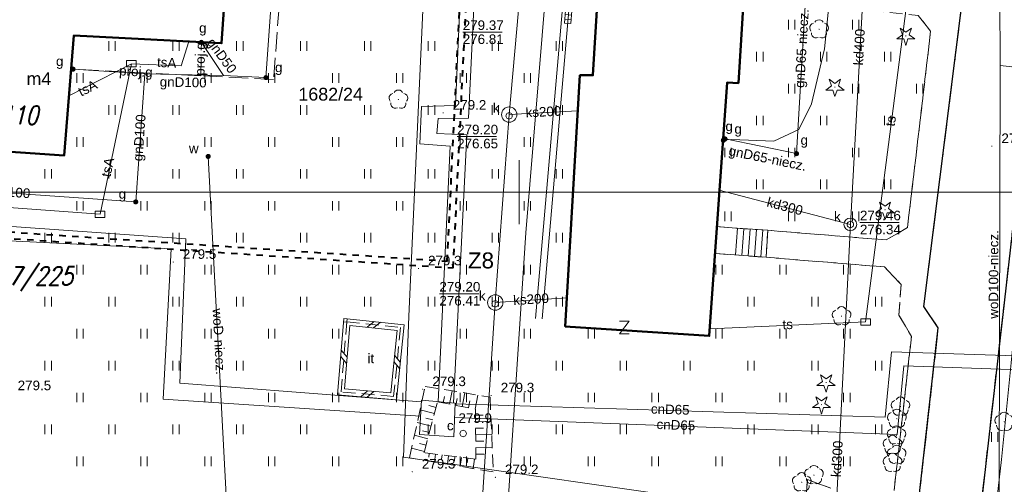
# Model space of a CAD drawing. Extents: x 0 to 6568752, y 0 to 5584302.
# Tile 33 of 74: x 6568411 to 6568488, y 5583977 to 5584013. Entities that reach past the tile are written whole.
import ezdxf
from ezdxf.enums import TextEntityAlignment as Align

# ---------------------------------------------------------------- set-up
doc = ezdxf.new("R2010")
doc.units = 0
doc.header["$PDSIZE"] = 0.75
for name, pattern in [('DUL', [1, 0.5, -0.5]), ('GAK', [3.5, 2, -0.7, 0.1, -0.7]), ('PRZER2-1', [1.5, 1, -0.5]), ('PRZER3-1', [2, 1.5, -0.5])]:
    doc.linetypes.add(name, pattern=pattern)
doc.layers.get('0').update_dxf_attribs({"linetype": 'CONTINUOUS'})
doc.layers.get('Defpoints').update_dxf_attribs({"linetype": 'CONTINUOUS'})
for name, color, linetype, lineweight in [('alarm', 51, 'CONTINUOUS', 50), ('EGBS', 7, 'CONTINUOUS', 18), ('EGBU', 7, 'CONTINUOUS', 50), ('EGBU_O', 7, 'CONTINUOUS', 50), ('EGDE_O', 7, 'CONTINUOUS', 18), ('GEPPHC', 7, 'CONTINUOUS', 18), ('GUPPRZ_O', 7, 'CONTINUOUS', 18), ('OTDN', 7, 'CONTINUOUS', 18), ('OTKC', 7, 'CONTINUOUS', 18), ('OTKJ', 7, 'CONTINUOUS', 18), ('OTKK', 7, 'CONTINUOUS', 25), ('OTRK', 7, 'CONTINUOUS', 18), ('OTRN', 7, 'CONTINUOUS', 13), ('OTRN_O', 7, 'CONTINUOUS', 13), ('OTWM', 7, 'CONTINUOUS', 18), ('OTZI', 7, 'CONTINUOUS', 18), ('OTZI_O', 7, 'CONTINUOUS', 18), ('OTZT', 7, 'CONTINUOUS', 18), ('ramka sekcji', 7, 'CONTINUOUS', 18), ('siec', 7, 'GAK', 70), ('SUPK', 7, 'CONTINUOUS', 18), ('SUPW', 7, 'CONTINUOUS', 18), ('SUPW_O', 7, 'CONTINUOUS', 18)]:
    doc.layers.add(name, color=color, linetype=linetype, lineweight=lineweight)
for name, color, linetype, lineweight, true_color in [('OTZG', 7, 'CONTINUOUS', 18, 0x008000), ('OTZL', 7, 'CONTINUOUS', 18, 0x008000), ('SUCP', 7, 'CONTINUOUS', 18, 0xd200d2), ('SUCP_O', 7, 'CONTINUOUS', 18, 0xd200d2), ('SUEP', 1, 'CONTINUOUS', 18, 0xff0000), ('SUGP', 7, 'CONTINUOUS', 18, 0xbfbf00), ('SUGP_O', 7, 'CONTINUOUS', 18, 0xbfbf00), ('SUGU', 7, 'CONTINUOUS', 18, 0xbfbf00), ('SUGU_O', 7, 'CONTINUOUS', 18, 0xbfbf00), ('SUGW', 7, 'CONTINUOUS', 18, 0xbfbf00), ('SUGW_O', 7, 'CONTINUOUS', 18, 0xbfbf00), ('SUKK', 7, 'CONTINUOUS', 18, 0x803300), ('SUKP', 7, 'CONTINUOUS', 18, 0x803300), ('SUKP_O', 7, 'CONTINUOUS', 18, 0x803300), ('SUTP', 7, 'CONTINUOUS', 18, 0xff9100), ('SUTP_O', 7, 'CONTINUOUS', 18, 0xff9100), ('SUWP', 5, 'CONTINUOUS', 18, 0x0000ff), ('SUWP_O', 5, 'CONTINUOUS', 18, 0x0000ff), ('SUWW', 5, 'CONTINUOUS', 18, 0x0000ff), ('SUWW_O', 5, 'CONTINUOUS', 18, 0x0000ff)]:
    doc.layers.add(name, color=color, linetype=linetype, lineweight=lineweight, true_color=true_color)
doc.styles.add('Arial', font='arial.ttf')
doc.styles.add('GEO-INFO', font='arial.ttf')
doc.styles.add('UZBROJENIE', font='SIMPLEX.shx', dxfattribs={"width": 0.8, "oblique": 15.00003, "height": 0.9})
doc.dimstyles.get("Standard").update_dxf_attribs({"dimtxt": 0.18, "dimasz": 0.18, "dimexe": 0.18, "dimexo": 0.0625, "dimgap": 0.09, "dimtad": 0, "dimtih": 1, "dimtoh": 1, "dimdec": 4, "dimzin": 0, "dimdsep": 46, "dimtxsty": 'Standard', "dimcen": 0.09, "dimadec": 0, "dimazin": 0, "dimtfac": 1, "dimtdec": 4, "dimtofl": 0, "dimtmove": 0, "dimatfit": 3, "dimfxl": 0, "dimtolj": 1, "dimtzin": 0, "dimarcsym": 0})

# ---------------------------------------------------------------- blocks, each defined once
blk = doc.blocks.new('D_GSPRDL1')
blk.add_hatch(color=0).paths.add_polyline_path([(0, -0.045), (0.013906, -0.042798), (0.02645, -0.036406), (0.036406, -0.02645), (0.042798, -0.013906), (0.045, 0), (0.042798, 0.013906), (0.036406, 0.02645), (0.02645, 0.036406), (0.013906, 0.042798), (0, 0.045), (-0.013906, 0.042798), (-0.02645, 0.036406), (-0.036406, 0.02645), (-0.042798, 0.013906), (-0.045, 0), (-0.042798, -0.013906), (-0.036406, -0.02645), (-0.02645, -0.036406), (-0.013906, -0.042798)])
at = {"color": 0}
for points in [[(-0.635969, -0.134326), (-0.70458, -0.024001), (-0.731429, 0.103115), (-0.713292, 0.231763), (-0.652348, 0.346501), (-0.55591, 0.433559), (-0.435555, 0.482485)], [(-0.324277, 0.563333), (-0.240553, 0.662679), (-0.127956, 0.727494), (0, 0.75), (0.127956, 0.727494), (0.240553, 0.662679), (0.324277, 0.563333)], [(0.435555, 0.482485), (0.55591, 0.433559), (0.652348, 0.346501), (0.713292, 0.231763), (0.731429, 0.103115), (0.70458, -0.024001), (0.635969, -0.134326)], [(-0.068773, -0.646351), (-0.194901, -0.677512), (-0.324092, -0.663766), (-0.440839, -0.606763), (-0.531129, -0.513345), (-0.584125, -0.394725), (-0.593465, -0.265141)], [(0.593465, -0.265141), (0.584125, -0.394725), (0.531129, -0.513345), (0.440839, -0.606763), (0.324092, -0.663766), (0.194901, -0.677512), (0.068773, -0.646351)]]:
    blk.add_lwpolyline(points, dxfattribs=at)
blk = doc.blocks.new('D_GSPRDI1')
blk.add_hatch(color=0).paths.add_polyline_path([(0, -0.045), (0.013906, -0.042798), (0.02645, -0.036406), (0.036406, -0.02645), (0.042798, -0.013906), (0.045, 0), (0.042798, 0.013906), (0.036406, 0.02645), (0.02645, 0.036406), (0.013906, 0.042798), (0, 0.045), (-0.013906, 0.042798), (-0.02645, 0.036406), (-0.036406, 0.02645), (-0.042798, 0.013906), (-0.045, 0), (-0.042798, -0.013906), (-0.036406, -0.02645), (-0.02645, -0.036406), (-0.013906, -0.042798)])
at = {"color": 0}
blk.add_lwpolyline([(0.272471, 0.088531), (0.713338, -0.231778), (0.168396, -0.231778), (0, -0.750048), (-0.168396, -0.231778), (-0.713338, -0.231778), (-0.272471, 0.088531), (-0.440867, 0.606801), (0, 0.286493), (0.440867, 0.606801)], close=True, dxfattribs=at)
blk = doc.blocks.new('D_GSPWPN1')
blk.add_hatch(color=0).paths.add_polyline_path([(-0.045, 0), (-0.043467, -0.011647), (-0.038971, -0.0225), (-0.03182, -0.03182), (-0.0225, -0.038971), (-0.011647, -0.043467), (0, -0.045), (0.011647, -0.043467), (0.0225, -0.038971), (0.03182, -0.03182), (0.038971, -0.0225), (0.043467, -0.011647), (0.045, 0), (0.043467, 0.011647), (0.038971, 0.0225), (0.03182, 0.03182), (0.0225, 0.038971), (0.011647, 0.043467), (0, 0.045), (-0.011647, 0.043467), (-0.0225, 0.038971), (-0.03182, 0.03182), (-0.038971, 0.0225), (-0.043467, 0.011647)])
blk = doc.blocks.new('D_GUPIKP1_3')
at = {"color": 0}
blk.add_lwpolyline([(0.375, -0.25), (-0.375, -0.25), (-0.375, 0.25), (0.375, 0.25)], close=True, dxfattribs=at)
blk = doc.blocks.new('D_GUPIWZ1_1')
at = {"color": 0}
blk.add_lwpolyline([(0, 0.25), (0.064705, 0.241481), (0.125, 0.216506), (0.176777, 0.176777), (0.216506, 0.125), (0.241481, 0.064705), (0.25, 0), (0.241481, -0.064705), (0.216506, -0.125), (0.176777, -0.176777), (0.125, -0.216506), (0.064705, -0.241481), (0, -0.25), (-0.064705, -0.241481), (-0.125, -0.216506), (-0.176777, -0.176777), (-0.216506, -0.125), (-0.241481, -0.064705), (-0.25, 0), (-0.241481, 0.064705), (-0.216506, 0.125), (-0.176777, 0.176777), (-0.125, 0.216506), (-0.064705, 0.241481)], close=True, dxfattribs=at)
blk = doc.blocks.new('D_GUPKKS1')
at = {"color": 0}
blk.add_lwpolyline([(0.5, -0.25), (-0.5, -0.25), (-0.5, 0.25), (0.5, 0.25)], close=True, dxfattribs=at)
for points in [[(-0.175, -0.25), (-0.175, 0.25)], [(0.175, -0.25), (0.175, 0.25)]]:
    blk.add_lwpolyline(points, dxfattribs=at)
blk = doc.blocks.new('D_GUPGZA1')
blk.add_hatch(color=0).paths.add_polyline_path([(-0.2, 0), (-0.193185, -0.051764), (-0.173205, -0.1), (-0.141421, -0.141421), (-0.1, -0.173205), (-0.051764, -0.193185), (0, -0.2), (0.051764, -0.193185), (0.1, -0.173205), (0.141421, -0.141421), (0.173205, -0.1), (0.193185, -0.051764), (0.2, 0), (0.193185, 0.051764), (0.173205, 0.1), (0.141421, 0.141421), (0.1, 0.173205), (0.051764, 0.193185), (0, 0.2), (-0.051764, 0.193185), (-0.1, 0.173205), (-0.141421, 0.141421), (-0.173205, 0.1), (-0.193185, 0.051764)])
blk = doc.blocks.new('D_GUPGUT1')
blk.add_hatch(color=0).paths.add_polyline_path([(-0.2, 0), (-0.193185, -0.051764), (-0.173205, -0.1), (-0.141421, -0.141421), (-0.1, -0.173205), (-0.051764, -0.193185), (0, -0.2), (0.051764, -0.193185), (0.1, -0.173205), (0.141421, -0.141421), (0.173205, -0.1), (0.193185, -0.051764), (0.2, 0), (0.193185, 0.051764), (0.173205, 0.1), (0.141421, 0.141421), (0.1, 0.173205), (0.051764, 0.193185), (0, 0.2), (-0.051764, 0.193185), (-0.1, 0.173205), (-0.141421, 0.141421), (-0.173205, 0.1), (-0.193185, 0.051764)])
blk = doc.blocks.new('D_GUPWZA1')
blk.add_hatch(color=0).paths.add_polyline_path([(-0.2, 0), (-0.193185, -0.051764), (-0.173205, -0.1), (-0.141421, -0.141421), (-0.1, -0.173205), (-0.051764, -0.193185), (0, -0.2), (0.051764, -0.193185), (0.1, -0.173205), (0.141421, -0.141421), (0.173205, -0.1), (0.193185, -0.051764), (0.2, 0), (0.193185, 0.051764), (0.173205, 0.1), (0.141421, 0.141421), (0.1, 0.173205), (0.051764, 0.193185), (0, 0.2), (-0.051764, 0.193185), (-0.1, 0.173205), (-0.141421, 0.141421), (-0.173205, 0.1), (-0.193185, 0.051764)])
blk = doc.blocks.new('D_GEPPHC1')
at = {"color": 0}
blk.add_lwpolyline([(-0.375, 0.5), (0.375, 0.5), (-0.375, -0.5), (0.375, -0.5)], dxfattribs=at)
blk = doc.blocks.new('D_ODTN_1')
at = {"color": 0}
for points in [[(-0.5, -0.25), (0, 0.25)], [(0, -0.25), (0.5, 0.25)]]:
    blk.add_lwpolyline(points, dxfattribs=at)
blk = doc.blocks.new('D_GSLDSO2')
at = {"color": 0}
blk.add_lwpolyline([(0, 0.25), (0, -0.25)], dxfattribs=at)
blk = doc.blocks.new('D_GSSUTR1')
at = {"color": 0}
for points in [[(-0.25666, 0.36165), (-0.25666, -0.38835)], [(0.24334, -0.38835), (0.24334, 0.36165)]]:
    blk.add_lwpolyline(points, dxfattribs=at)
blk = doc.blocks.new('*D45')
at = {"layer": 'Defpoints', "color": 0}
for p in [(6568647.5, 5584150), (6568650, 5584150), (0, 0)]:
    blk.add_point(p, dxfattribs=at)
at = {"layer": 'ramka sekcji', "color": 0, "lineweight": -2}
blk.add_line((6568649.938, 5584150), (6568647.5, 5584150), dxfattribs=at)
at = {"layer": 'ramka sekcji', "color": 0, "insert": (6568644.106, 5584150), "char_height": 0.75, "attachment_point": 5, "style": 'GEO-INFO'}
blk.add_mtext('\\A1;5584150.0000', dxfattribs=at)
blk = doc.blocks.new('*D46')
at = {"layer": 'Defpoints', "color": 0}
for p in [(6568650, 5584152.5), (6568650, 5584150), (0, 0)]:
    blk.add_point(p, dxfattribs=at)
at = {"layer": 'ramka sekcji', "color": 0, "lineweight": -2}
blk.add_line((6568650, 5584150.062), (6568650, 5584152.5), dxfattribs=at)
at = {"layer": 'ramka sekcji', "color": 0, "insert": (6568650, 5584155.896), "char_height": 0.75, "attachment_point": 5, "rotation": 90, "style": 'GEO-INFO'}
blk.add_mtext('\\A1;6568650.0000', dxfattribs=at)

msp = doc.modelspace()

# ---------------------------------------------------------------- linework, layer by layer
at = {"layer": 'EGBS', "linetype": 'Continuous', "lineweight": 18, "elevation": 10.18}
msp.add_lwpolyline([(6568469.47, 5583997.01), (6568469.33, 5583994.9), (6568466.53, 5583995.11), (6568465.3422, 5583995.19785), (6568465.48945, 5583997.2976), (6568466.69, 5583997.2)], close=True, dxfattribs=at)
for points in [[(6568466.9328, 5583995.07979), (6568467.08977, 5583997.17268)], [(6568467.4314, 5583995.04239), (6568467.58861, 5583997.13858)], [(6568467.93, 5583995.005), (6568468.08746, 5583997.10449)], [(6568468.4286, 5583994.96761), (6568468.58631, 5583997.0704)], [(6568468.9272, 5583994.93021), (6568469.08516, 5583997.0363)]]:
    msp.add_lwpolyline(points, dxfattribs=at)
at = {"layer": 'EGBU', "linetype": 'Continuous', "lineweight": 50, "elevation": 10.18}
for points in [[(6568457.96, 5584044.72), (6568458.31, 5584050.79), (6568469.73, 5584050.1), (6568467.17, 5584008.53), (6568466.28, 5584008.57), (6568464.89, 5583988.75), (6568453.62, 5583989.49), (6568454.76, 5584009.14), (6568455.78, 5584009.15)], [(6568396.53, 5584004.09), (6568397.48, 5584015.51), (6568415.39, 5584014.35), (6568416.69, 5584035.57), (6568428.33, 5584034.73), (6568426.72, 5584011.65), (6568415.15381, 5584012.25266), (6568414.4, 5584002.86)]]:
    msp.add_lwpolyline(points, close=True, dxfattribs=at)
at = {"layer": 'GUPPRZ_O', "linetype": 'Continuous', "lineweight": 13, "elevation": 10.8, "flags": 128}
for points in [[(6568445.59833, 5584012.51363), (6568448.67833, 5584012.51363)], [(6568445.15897, 5584004.34863), (6568448.23897, 5584004.34863)], [(6568476.67724, 5583997.62641), (6568479.75724, 5583997.62641)], [(6568443.76929, 5583992.04855), (6568446.84929, 5583992.04855)]]:
    msp.add_lwpolyline(points, dxfattribs=at)
at = {"layer": 'OTDN', "linetype": 'Continuous', "lineweight": 18, "elevation": 10.18}
for points in [[(6568436.30226, 5583990.11523), (6568441.00361, 5583989.6227), (6568440.41416, 5583983.75006), (6568435.79995, 5583984.14204)], [(6568436.75774, 5583989.56477), (6568440.45639, 5583989.1773), (6568439.96584, 5583984.28994), (6568436.34005, 5583984.59796)]]:
    msp.add_lwpolyline(points, close=True, dxfattribs=at)
at = {"layer": 'OTKC', "linetype": 'PRZER2-1', "lineweight": 18, "elevation": 10.18}
for points in [[(6568485.91, 5584024.62), (6568481.67, 5583991.05), (6568482.81, 5583989.38), (6568479.43, 5583959.52)], [(6568479.35, 5583976.64), (6568480.71, 5583988.7), (6568479.73, 5583990.38), (6568479.9, 5583992.78), (6568478.6, 5583994.15), (6568469.33, 5583994.9), (6568469.47, 5583997.01), (6568478.74, 5583996.26), (6568480.4, 5583997.22), (6568482.21, 5584012.59), (6568481.23, 5584013.83)], [(6568472.42, 5583975.54), (6568472.57, 5583977.51), (6568474.39, 5583976.83)]]:
    msp.add_lwpolyline(points, dxfattribs=at)
at = {"layer": 'OTKJ', "linetype": 'PRZER3-1', "lineweight": 18, "elevation": 10.18}
msp.add_lwpolyline([(6568479.43, 5583959.52), (6568482.81, 5583989.38), (6568481.67, 5583991.05), (6568485.91, 5584024.62, 0.1555909), (6568484.5, 5584029.71, -0.10088804), (6568483.12, 5584034.18), (6568483.49, 5584047.4, 0.16990276), (6568482.77, 5584049.61, 0.21782823), (6568480.18, 5584050.99), (6568467.69, 5584052.24), (6568467.61, 5584051.68), (6568458.05, 5584052.25), (6568458.24, 5584055.28), (6568458.36, 5584057.68), (6568460.81, 5584057.54), (6568461.25, 5584063.04), (6568468.42, 5584062.61), (6568469.54, 5584062.52), (6568484.6, 5584061.58), (6568484.2, 5584055.99), (6568486.02, 5584055.87), (6568488.46, 5584052.49)], format="xyb", dxfattribs=at)
msp.add_lwpolyline([(6568491.46, 5584022.01), (6568484.15, 5583957.94)], dxfattribs=at)
at = {"layer": 'OTKK', "linetype": 'Continuous', "lineweight": 25, "elevation": 10.18}
msp.add_lwpolyline([(6568479.43, 5583959.52), (6568482.81, 5583989.38), (6568481.67, 5583991.05), (6568485.91, 5584024.62, 0.1555909), (6568484.5, 5584029.71, -0.10088804), (6568483.12, 5584034.18), (6568483.49, 5584047.4, 0.16990276), (6568482.77, 5584049.61, 0.21782823), (6568480.18, 5584050.99), (6568467.69, 5584052.24), (6568467.61, 5584051.68), (6568458.05, 5584052.25), (6568458.24, 5584055.28), (6568458.36, 5584057.68), (6568460.81, 5584057.54), (6568461.25, 5584063.04), (6568468.42, 5584062.61), (6568469.54, 5584062.52), (6568484.6, 5584061.58), (6568484.2, 5584055.99), (6568486.02, 5584055.87), (6568488.77, 5584055.87)], format="xyb", dxfattribs=at)
msp.add_lwpolyline([(6568491.46, 5584022.01), (6568484.15, 5583957.94), (6568483.98, 5583956.41), (6568482.65, 5583944.47, 0.30093923), (6568486.4, 5583941.41), (6568490.8, 5583941.07), (6568504.52, 5583940.09), (6568516.6, 5583939.33), (6568518.1, 5583939.57), (6568519.45, 5583940.18), (6568520.51, 5583941.04), (6568521.12, 5583942.1), (6568521.54, 5583943.5), (6568521.72, 5583944.8), (6568522.35, 5583954.37), (6568522.99, 5583964.31), (6568524.46, 5583985.77), (6568525.11, 5583995.29), (6568526.69, 5584018.78, 0.3744978), (6568522.95, 5584024.16), (6568495.52, 5584025.94), (6568492.35, 5584024.29)], format="xyb", close=True, dxfattribs=at)
at = {"layer": 'OTRK', "linetype": 'PRZER2-1', "lineweight": 18, "elevation": 10.06}
for points in [[(6568442.66, 5583984.8), (6568447.74, 5583983.96), (6568447.98, 5583978.11), (6568441.43, 5583979.21), (6568442.65785, 5583984.79023)], [(6568443.62, 5583983.59), (6568446.59, 5583983.01), (6568446.63, 5583979.1), (6568442.57, 5583979.61), (6568443.61745, 5583983.58033)]]:
    msp.add_lwpolyline(points, dxfattribs=at)
for points in [[(6568442.66, 5583984.8), (6568447.74, 5583983.96), (6568447.98, 5583978.11), (6568441.43, 5583979.21)], [(6568443.62, 5583983.59), (6568446.59, 5583983.01), (6568446.63, 5583979.1), (6568442.57, 5583979.61)]]:
    msp.add_lwpolyline(points, close=True, dxfattribs=at)
at = {"layer": 'OTRK', "linetype": 'Continuous', "lineweight": 18, "elevation": 10.06}
for points in [[(6568444.55863, 5583983.4067), (6568444.76282, 5583984.45229)], [(6568444.05915, 5583983.50424), (6568444.15983, 5583984.01979)], [(6568445.0581, 5583983.30916), (6568445.16161, 5583983.8392)], [(6568445.55758, 5583983.21162), (6568445.76742, 5583984.28617)], [(6568446.05705, 5583983.11408), (6568446.16339, 5583983.6586)], [(6568446.55653, 5583983.01654), (6568446.77203, 5583984.12006)], [(6568443.37604, 5583982.66528), (6568442.25534, 5583982.96094)], [(6568443.50586, 5583983.15736), (6568442.93533, 5583983.30787)], [(6568443.24622, 5583982.17321), (6568442.69605, 5583982.31835)], [(6568446.59486, 5583982.53522), (6568447.1964, 5583982.54137)], [(6568443.1164, 5583981.68113), (6568442.03643, 5583981.96605)], [(6568442.98659, 5583981.18906), (6568442.45678, 5583981.32883)], [(6568446.60006, 5583982.02633), (6568447.81882, 5583982.0388)], [(6568446.60527, 5583981.51745), (6568447.22248, 5583981.52376)], [(6568442.85677, 5583980.69698), (6568441.81752, 5583980.97116)], [(6568446.61048, 5583981.00857), (6568447.86056, 5583981.02135)], [(6568442.59713, 5583979.71284), (6568441.59861, 5583979.97627)], [(6568442.72695, 5583980.20491), (6568442.21751, 5583980.33931)], [(6568446.61568, 5583980.49968), (6568447.24856, 5583980.50616)], [(6568446.62089, 5583979.9908), (6568447.9023, 5583980.00391)], [(6568442.96942, 5583979.55983), (6568442.932, 5583979.26193)], [(6568443.39689, 5583978.87968), (6568443.47436, 5583979.4964)], [(6568443.9793, 5583979.43297), (6568443.93925, 5583979.11415)], [(6568444.40152, 5583978.71097), (6568444.48424, 5583979.36954)], [(6568444.98919, 5583979.30611), (6568444.94651, 5583978.96636)], [(6568445.40614, 5583978.54225), (6568445.49413, 5583979.24268)], [(6568445.99907, 5583979.17925), (6568445.95376, 5583978.81857)], [(6568446.41077, 5583978.37353), (6568446.50401, 5583979.11583)], [(6568446.62609, 5583979.48191), (6568447.27463, 5583979.48855)]]:
    msp.add_lwpolyline(points, dxfattribs=at)
at = {"layer": 'OTWM', "linetype": 'Continuous', "lineweight": 18, "elevation": 10.06}
for points in [[(6568451.30093, 5583990.12154), (6568455.92093, 5584043.54154)], [(6568451.79907, 5583990.07846), (6568456.41907, 5584043.49846)]]:
    msp.add_lwpolyline(points, dxfattribs=at)
at = {"layer": 'OTZI', "linetype": 'PRZER2-1', "lineweight": 18, "elevation": 10.1}
msp.add_lwpolyline([(6568436.53, 5583989.84), (6568440.73, 5583989.4), (6568440.19, 5583984.02), (6568436.07, 5583984.37)], close=True, dxfattribs=at)
at = {"layer": 'OTZT', "color": 7, "linetype": 'PRZER2-1', "lineweight": 18, "elevation": 10.1}
for points in [[(6568457.96, 5584044.72), (6568455.78, 5584009.15), (6568454.76, 5584009.14), (6568453.62, 5583989.49), (6568464.89, 5583988.75), (6568465.3422, 5583995.19785), (6568466.53, 5583995.11), (6568469.33, 5583994.9), (6568478.6, 5583994.15), (6568479.9, 5583992.78), (6568479.73, 5583990.38), (6568480.71, 5583988.7), (6568479.35, 5583976.64)], [(6568396.53, 5584004.09), (6568414.4, 5584002.86), (6568415.15381, 5584012.25266), (6568426.72, 5584011.65), (6568428.33, 5584034.73)], [(6568474.39, 5583976.83), (6568472.57, 5583977.51), (6568472.42, 5583975.54)]]:
    msp.add_lwpolyline(points, dxfattribs=at)
for points in [[(6568492.35, 5584024.29), (6568503.85, 5584023.57), (6568504.39, 5584021.06), (6568506.51, 5584020.9), (6568504.04, 5583981.61), (6568503.05, 5583981.54), (6568501.71, 5583959.62), (6568513.06, 5583958.91), (6568513.47715, 5583965.46012), (6568514.66, 5583965.47), (6568517.68, 5583965.27), (6568519.68, 5583965.14), (6568520.3, 5583964.56), (6568519.81, 5583957.01), (6568519.05, 5583956.54), (6568484.15, 5583957.94), (6568491.46, 5584022.01)], [(6568467.57336, 5584015.07979), (6568468.71, 5584015.01), (6568471.56, 5584014.81), (6568481.23, 5584013.83), (6568482.21, 5584012.59), (6568480.4, 5583997.22), (6568478.74, 5583996.26), (6568469.47, 5583997.01), (6568466.69, 5583997.2), (6568465.48945, 5583997.2976), (6568466.28, 5584008.57), (6568467.17, 5584008.53)], [(6568436.53, 5583989.84), (6568440.73, 5583989.4), (6568440.19, 5583984.02), (6568436.07, 5583984.37)]]:
    msp.add_lwpolyline(points, close=True, dxfattribs=at)
at = {"layer": 'ramka sekcji'}
for p, q in [((6568450, 5584000), (6568450, 5584002.5)), ((6568676.7409, 5584000), (6568400, 5584000)), ((6568450, 5584000), (6568447.5, 5584000)), ((6568450, 5584000), (6568450, 5583997.5)), ((6568450, 5584000), (6568452.5, 5584000))]:
    msp.add_line(p, q, dxfattribs=at)
at = {"layer": 'siec', "linetype": 'DUL', "lineweight": 40}
for p, q in [((6568444.3839, 5583994.60146), (6568447.87069, 5584065.59534)), ((6568444.8496, 5583994.06937), (6568448.36038, 5584065.55169)), ((6568362.1417, 5584000.07329), (6568444.3839, 5583994.60146)), ((6568362.6074, 5583999.5412), (6568444.8496, 5583994.06937))]:
    msp.add_line(p, q, dxfattribs=at)
at = {"layer": 'SUCP', "linetype": 'Continuous', "lineweight": 18, "elevation": 10.14}
for points in [[(6568443.67759, 5583983.5973), (6568444.60792, 5584003.60668), (6568442.23031, 5584003.78912), (6568442.37542, 5584006.71277), (6568445.02385, 5584006.77743), (6568447.76431, 5584069.6426), (6568445.65005, 5584069.72503), (6568445.82244, 5584073.37558), (6568448.23829, 5584073.32442), (6568448.83942, 5584089.2927)], [(6568444.86243, 5583983.49634), (6568445.90621, 5584004.4756), (6568443.55985, 5584004.59751), (6568443.66659, 5584005.75548), (6568446.04145, 5584005.78609), (6568449.17754, 5584070.73059), (6568447.00832, 5584070.81245), (6568447.07333, 5584072.15733), (6568449.07717, 5584072.12825), (6568449.94877, 5584089.2063)], [(6568394.82918, 5583998.40425), (6568423.93706, 5583996.3475), (6568423.44804, 5583985.04039), (6568442.35353, 5583983.57885)], [(6568394.81398, 5583996.94923), (6568422.79053, 5583995.56819), (6568422.16309, 5583983.80732), (6568442.28778, 5583982.47832)], [(6568445.00521, 5583983.43518), (6568478.65877, 5583982.40019), (6568479.14137, 5583987.49111), (6568504.35917, 5583986.68694)], [(6568444.95886, 5583982.36863), (6568479.58999, 5583981.04306), (6568480.10032, 5583986.40728), (6568504.28975, 5583985.58281)]]:
    msp.add_lwpolyline(points, dxfattribs=at)
at = {"layer": 'SUEP', "linetype": 'Continuous', "lineweight": 18, "elevation": 10.14}
for points in [[(6568461.96392, 5584050.56923), (6568462.1777, 5584051.59338), (6568455.34395, 5584051.84535), (6568453.40597, 5584031.5088), (6568450.53309, 5583996.80907), (6568448.53546, 5583966.36094), (6568408.78897, 5583972.06926), (6568392.59187, 5583974.08072), (6568365.19254, 5583976.97792)], [(6568444.01192, 5584047.82702), (6568441.38542, 5583990.29269), (6568440.95352, 5583979.26726), (6568466.45054, 5583975.60951), (6568466.39316, 5583974.00964), (6568466.2272, 5583973.46246), (6568467.21386, 5583948.20619), (6568536.11292, 5583940.91441), (6568541.52968, 5583940.57618), (6568547.44455, 5583941.31845), (6568547.39903, 5583950.90062), (6568548.75489, 5583954.02615)], [(6568489.97288, 5583999.37746), (6568489.36683, 5583995.26633), (6568488.5079, 5583986.64558), (6568487.7444, 5583979.07715), (6568485.36304, 5583958.22483), (6568484.202, 5583952.45002), (6568483.87665, 5583948.2583), (6568490.93668, 5583947.54838), (6568500.89697, 5583947.02164), (6568501.6896, 5583945.31919)]]:
    msp.add_lwpolyline(points, dxfattribs=at)
at = {"layer": 'SUGP', "linetype": 'PRZER3-1', "lineweight": 18, "elevation": 10.14}
for points in [[(6568443.88641, 5584066.51975), (6568443.72414, 5584062.22925), (6568443.21709, 5584048.83953), (6568433.04301, 5584038.55306), (6568432.86106, 5584036.14952), (6568431.82595, 5584022.47563), (6568430.79083, 5584008.80175), (6568425.09346, 5584009.09886)], [(6568425.09346, 5584009.09886), (6568425.14757, 5584011.73193)], [(6568425.09346, 5584009.09886), (6568414.94353, 5584009.63256)]]:
    msp.add_lwpolyline(points, dxfattribs=at)
at = {"layer": 'SUGP', "linetype": 'Continuous', "lineweight": 18, "elevation": 10.14}
for points in [[(6568443.09135, 5584062.13219), (6568442.91103, 5584049.74296), (6568432.31396, 5584038.82759), (6568430.19977, 5584008.96016), (6568426.86624, 5584009.13821), (6568420.71721, 5584009.26097), (6568420.00537, 5583999.23606), (6568399.8317, 5584000.64916), (6568398.79, 5584000.83), (6568378.45287, 5584002.14573), (6568369.70734, 5584002.75806), (6568368.25098, 5584002.86003), (6568324.94601, 5584006.99931), (6568325.04379, 5584016.05039)], [(6568474.37, 5584021.35), (6568474.6, 5584018.22), (6568473.9, 5584011.2), (6568472.89, 5584006.92), (6568471.9, 5584004.91), (6568469.93, 5584003.98), (6568466.62, 5584004.13), (6568466.27, 5584004.09)], [(6568472.69103, 5584019.47132), (6568471.71245, 5584003.01175), (6568466.12, 5584004.16)], [(6568426.86624, 5584009.13821), (6568425.14688, 5584011.71853)], [(6568420.71721, 5584009.26097), (6568415.1, 5584009.62)], [(6568466.27, 5584004.09), (6568465.99, 5584004.06)]]:
    msp.add_lwpolyline(points, dxfattribs=at)
at = {"layer": 'SUKP', "linetype": 'Continuous', "lineweight": 18, "elevation": 10.14}
for points in [[(6568475.92724, 5583997.47087), (6568477.46079, 5584025.21789), (6568478.122, 5584037.99462), (6568478.85475, 5584047.16751), (6568493.64703, 5584044.91271), (6568504.50909, 5584043.26259), (6568515.26399, 5584041.39106), (6568526.1644, 5584039.77518), (6568539.29717, 5584037.40052), (6568557.51513, 5584034.18498)], [(6568452.3056, 5584042.0096), (6568450.97527, 5584028.98349), (6568449.9658, 5584014.23627), (6568449.23205, 5584006.06716), (6568448.14265, 5583991.36195), (6568445.77966, 5583955.21846)], [(6568454.59825, 5584006.35195), (6568449.23205, 5584006.06716)], [(6568465.65216, 5584000.16574), (6568475.92724, 5583997.47087)], [(6568473.35371, 5583941.09358), (6568474.01551, 5583959.02734), (6568475.92724, 5583997.47087)], [(6568453.74971, 5583991.72584), (6568448.14265, 5583991.36195)]]:
    msp.add_lwpolyline(points, dxfattribs=at)
at = {"layer": 'SUPK', "linetype": 'Continuous', "lineweight": 18, "elevation": 10.14}
for points in [[(6568449.23205, 5584005.46716, -1), (6568449.23205, 5584006.66716, -1)], [(6568475.92724, 5583996.97087, -1), (6568475.92724, 5583997.97087, -1)], [(6568448.14265, 5583990.76195, -1), (6568448.14265, 5583991.96195, -1)]]:
    msp.add_lwpolyline(points, format="xyb", close=True, dxfattribs=at)
msp.add_lwpolyline([(6568445.00733, 5583983.48399), (6568442.36134, 5583983.70946), (6568442.20115, 5583981.02847), (6568444.89286, 5583980.85007)], close=True, dxfattribs=at)
at = {"layer": 'SUTP', "linetype": 'Continuous', "lineweight": 18, "elevation": 10.14}
for points in [[(6568481.1932, 5584021.25504), (6568477.12486, 5583989.84116)], [(6568419.67, 5584010.05), (6568423.56245, 5584009.89258), (6568424.17023, 5584011.78286)], [(6568375.40989, 5584000.51141), (6568394.02807, 5583999.98126), (6568417.21182, 5583998.26984), (6568419.67, 5584010.05)], [(6568414.77564, 5584007.54057), (6568419.67, 5584010.05)], [(6568464.92848, 5583989.29874), (6568477.12486, 5583989.84116)]]:
    msp.add_lwpolyline(points, dxfattribs=at)
at = {"layer": 'SUWP', "linetype": 'Continuous', "lineweight": 18, "elevation": 10.14}
for points in [[(6568487.62073, 5584015.3682), (6568487.65573, 5584009.91256), (6568487.52, 5583955.8), (6568487.45, 5583955.37), (6568487.48, 5583955.32)], [(6568487.65573, 5584009.91256), (6568505.69146, 5584007.87963)], [(6568425.67848, 5584002.79645), (6568427.21846, 5583973.81621), (6568414.65681, 5583974.54188)]]:
    msp.add_lwpolyline(points, dxfattribs=at)

# ---------------------------------------------------------------- block references
at = {"layer": 'GEPPHC', "linetype": 'Continuous', "lineweight": 18}
msp.add_blockref('D_GEPPHC1', (6568458.24772, 5583989.40023, 10.24), dxfattribs=at)
at = {"layer": 'OTDN', "linetype": 'Continuous', "lineweight": 18}
for name, p, rotation in [('D_GSLDSO2', (6568436.53, 5583989.84, 10.18), 85.19301809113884), ('D_GSLDSO2', (6568436.53, 5583989.84, 10.18), 354.0194004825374), ('D_ODTN_1', (6568438.63, 5583989.62, 10.18), 354.0194004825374), ('D_ODTN_1', (6568438.63, 5583989.62, 10.18), 354.0194004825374), ('D_ODTN_1', (6568436.3, 5583987.105, 10.18), 85.19301809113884), ('D_ODTN_1', (6568436.3, 5583987.105, 10.18), 85.19301809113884), ('D_ODTN_1', (6568440.46, 5583986.71, 10.18), 264.268318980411), ('D_ODTN_1', (6568440.46, 5583986.71, 10.18), 264.268318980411), ('D_ODTN_1', (6568438.13, 5583984.195, 10.18), 175.1442984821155), ('D_ODTN_1', (6568438.13, 5583984.195, 10.18), 175.1442984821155)]:
    msp.add_blockref(name, p, dxfattribs=dict(at, rotation=rotation))
at = {"layer": 'OTRN', "linetype": 'Continuous', "lineweight": 13}
for p in [(6568444.07, 5584006.2, 10.08), (6568487, 5584003.59, 10.08), (6568422.94, 5583994.53, 10.08), (6568442.13, 5583994.02, 10.08), (6568442.47, 5583984.57, 10.08), (6568447.82, 5583984.08, 10.08), (6568444.51, 5583981.69, 10.08), (6568441.65, 5583978.12, 10.08), (6568448.15, 5583977.68, 10.08)]:
    msp.add_blockref('D_GSPWPN1', p, dxfattribs=at)
at = {"layer": 'OTZG', "linetype": 'Continuous', "lineweight": 18}
for p in [(6568480.27, 5584012.22, 10.12), (6568474.72, 5584008.22, 10.12), (6568478.64, 5583998.62, 10.12), (6568474.03, 5583985.1, 10.12), (6568473.67, 5583983.37, 10.12)]:
    msp.add_blockref('D_GSPRDI1', p, dxfattribs=at)
at = {"layer": 'OTZL', "linetype": 'Continuous', "lineweight": 18}
for p in [(6568473.48, 5584012.74, 10.12), (6568440.56, 5584007.24, 10.12), (6568475.24, 5583990.29, 10.12), (6568479.85, 5583983.22, 10.12), (6568479.57, 5583982.27, 10.12), (6568487.97, 5583982.03, 10.12), (6568479.54, 5583980.97, 10.12), (6568479.23, 5583980.22, 10.12), (6568479.55, 5583979.45, 10.12), (6568479.23, 5583978.82, 10.12), (6568473.08, 5583977.86, 10.12), (6568472.12, 5583977.3, 10.12)]:
    msp.add_blockref('D_GSPRDL1', p, dxfattribs=at)
at = {"layer": 'OTZT', "color": 7, "linetype": 'Continuous', "lineweight": 18}
for p in [(6568471.34973, 5584013.1168, 10.1), (6568476.34973, 5584013.1168, 10.1), (6568418.16, 5584011.44306, 10.1), (6568423.16, 5584011.44306, 10.1), (6568428.16, 5584011.44306, 10.1), (6568433.16, 5584011.44306, 10.1), (6568438.16, 5584011.44306, 10.1), (6568443.16, 5584011.44306, 10.1), (6568448.16, 5584011.44306, 10.1), (6568453.16, 5584011.44306, 10.1), (6568468.84973, 5584010.6168, 10.1), (6568473.84973, 5584010.6168, 10.1), (6568478.84973, 5584010.6168, 10.1), (6568415.66, 5584008.94306, 10.1), (6568420.66, 5584008.94306, 10.1), (6568425.66, 5584008.94306, 10.1), (6568430.66, 5584008.94306, 10.1), (6568435.66, 5584008.94306, 10.1), (6568440.66, 5584008.94306, 10.1), (6568445.66, 5584008.94306, 10.1), (6568450.66, 5584008.94306, 10.1), (6568471.34973, 5584008.1168, 10.1), (6568476.34973, 5584008.1168, 10.1), (6568481.34973, 5584008.1168, 10.1), (6568418.16, 5584006.44306, 10.1), (6568423.16, 5584006.44306, 10.1), (6568428.16, 5584006.44306, 10.1), (6568433.16, 5584006.44306, 10.1), (6568438.16, 5584006.44306, 10.1), (6568443.16, 5584006.44306, 10.1), (6568448.16, 5584006.44306, 10.1), (6568453.16, 5584006.44306, 10.1), (6568468.84973, 5584005.6168, 10.1), (6568473.84973, 5584005.6168, 10.1), (6568478.84973, 5584005.6168, 10.1), (6568415.66, 5584003.94306, 10.1), (6568420.66, 5584003.94306, 10.1), (6568425.66, 5584003.94306, 10.1), (6568430.66, 5584003.94306, 10.1), (6568435.66, 5584003.94306, 10.1), (6568440.66, 5584003.94306, 10.1), (6568445.66, 5584003.94306, 10.1), (6568450.66, 5584003.94306, 10.1), (6568466.34973, 5584003.1168, 10.1), (6568471.34973, 5584003.1168, 10.1), (6568476.34973, 5584003.1168, 10.1), (6568413.16, 5584001.44306, 10.1), (6568418.16, 5584001.44306, 10.1), (6568423.16, 5584001.44306, 10.1), (6568428.16, 5584001.44306, 10.1), (6568433.16, 5584001.44306, 10.1), (6568438.16, 5584001.44306, 10.1), (6568443.16, 5584001.44306, 10.1), (6568448.16, 5584001.44306, 10.1), (6568453.16, 5584001.44306, 10.1), (6568468.84973, 5584000.6168, 10.1), (6568473.84973, 5584000.6168, 10.1), (6568478.84973, 5584000.6168, 10.1), (6568415.66, 5583998.94306, 10.1), (6568420.66, 5583998.94306, 10.1), (6568425.66, 5583998.94306, 10.1), (6568430.66, 5583998.94306, 10.1), (6568435.66, 5583998.94306, 10.1), (6568440.66, 5583998.94306, 10.1), (6568445.66, 5583998.94306, 10.1), (6568450.66, 5583998.94306, 10.1), (6568466.34973, 5583998.1168, 10.1), (6568471.34973, 5583998.1168, 10.1), (6568476.34973, 5583998.1168, 10.1), (6568413.16, 5583996.44306, 10.1), (6568418.16, 5583996.44306, 10.1), (6568423.16, 5583996.44306, 10.1), (6568428.16, 5583996.44306, 10.1), (6568433.16, 5583996.44306, 10.1), (6568438.16, 5583996.44306, 10.1), (6568443.16, 5583996.44306, 10.1), (6568448.16, 5583996.44306, 10.1), (6568453.16, 5583996.44306, 10.1), (6568415.66, 5583993.94306, 10.1), (6568420.66, 5583993.94306, 10.1), (6568425.66, 5583993.94306, 10.1), (6568430.66, 5583993.94306, 10.1), (6568435.66, 5583993.94306, 10.1), (6568440.66, 5583993.94306, 10.1), (6568445.66, 5583993.94306, 10.1), (6568450.66, 5583993.94306, 10.1), (6568465.66, 5583993.94306, 10.1), (6568470.66, 5583993.94306, 10.1), (6568475.66, 5583993.94306, 10.1), (6568413.16, 5583991.44306, 10.1), (6568418.16, 5583991.44306, 10.1), (6568423.16, 5583991.44306, 10.1), (6568428.16, 5583991.44306, 10.1), (6568433.16, 5583991.44306, 10.1), (6568438.16, 5583991.44306, 10.1), (6568443.16, 5583991.44306, 10.1), (6568448.16, 5583991.44306, 10.1), (6568453.16, 5583991.44306, 10.1), (6568468.16, 5583991.44306, 10.1), (6568473.16, 5583991.44306, 10.1), (6568478.16, 5583991.44306, 10.1), (6568415.66, 5583988.94306, 10.1), (6568420.66, 5583988.94306, 10.1), (6568425.66, 5583988.94306, 10.1), (6568430.66, 5583988.94306, 10.1), (6568435.66, 5583988.94306, 10.1), (6568445.66, 5583988.94306, 10.1), (6568450.66, 5583988.94306, 10.1), (6568455.66, 5583988.94306, 10.1), (6568465.66, 5583988.94306, 10.1), (6568470.66, 5583988.94306, 10.1), (6568475.66, 5583988.94306, 10.1), (6568413.16, 5583986.44306, 10.1), (6568418.16, 5583986.44306, 10.1), (6568423.16, 5583986.44306, 10.1), (6568428.16, 5583986.44306, 10.1), (6568433.16, 5583986.44306, 10.1), (6568443.16, 5583986.44306, 10.1), (6568448.16, 5583986.44306, 10.1), (6568453.16, 5583986.44306, 10.1), (6568458.16, 5583986.44306, 10.1), (6568463.16, 5583986.44306, 10.1), (6568468.16, 5583986.44306, 10.1), (6568473.16, 5583986.44306, 10.1), (6568478.16, 5583986.44306, 10.1), (6568415.66, 5583983.94306, 10.1), (6568420.66, 5583983.94306, 10.1), (6568425.66, 5583983.94306, 10.1), (6568430.66, 5583983.94306, 10.1), (6568435.66, 5583983.94306, 10.1), (6568440.66, 5583983.94306, 10.1), (6568445.66, 5583983.94306, 10.1), (6568450.66, 5583983.94306, 10.1), (6568455.66, 5583983.94306, 10.1), (6568460.66, 5583983.94306, 10.1), (6568465.66, 5583983.94306, 10.1), (6568470.66, 5583983.94306, 10.1), (6568475.66, 5583983.94306, 10.1), (6568413.16, 5583981.44306, 10.1), (6568418.16, 5583981.44306, 10.1), (6568423.16, 5583981.44306, 10.1), (6568428.16, 5583981.44306, 10.1), (6568433.16, 5583981.44306, 10.1), (6568438.16, 5583981.44306, 10.1), (6568443.16, 5583981.44306, 10.1), (6568448.16, 5583981.44306, 10.1), (6568453.16, 5583981.44306, 10.1), (6568458.16, 5583981.44306, 10.1), (6568463.16, 5583981.44306, 10.1), (6568468.16, 5583981.44306, 10.1), (6568473.16, 5583981.44306, 10.1), (6568478.16, 5583981.44306, 10.1), (6568487.225, 5583980.85811, 10.1), (6568415.66, 5583978.94306, 10.1), (6568420.66, 5583978.94306, 10.1), (6568425.66, 5583978.94306, 10.1), (6568430.66, 5583978.94306, 10.1), (6568435.66, 5583978.94306, 10.1), (6568440.66, 5583978.94306, 10.1), (6568445.66, 5583978.94306, 10.1), (6568450.66, 5583978.94306, 10.1), (6568455.66, 5583978.94306, 10.1), (6568460.66, 5583978.94306, 10.1), (6568465.66, 5583978.94306, 10.1), (6568470.66, 5583978.94306, 10.1), (6568475.66, 5583978.94306, 10.1)]:
    msp.add_blockref('D_GSSUTR1', p, dxfattribs=at)
at = {"layer": 'SUGU', "linetype": 'Continuous', "lineweight": 18}
for p in [(6568430.19977, 5584008.96016, 10.16), (6568471.71245, 5584003.01175, 10.16), (6568420.00537, 5583999.23606, 10.16)]:
    msp.add_blockref('D_GUPGUT1', p, dxfattribs=at)
at = {"layer": 'SUGW', "linetype": 'Continuous', "lineweight": 18}
for p in [(6568425.14688, 5584011.71853, 10.16), (6568415.1, 5584009.62, 10.16), (6568465.99, 5584004.06, 10.16), (6568466.12, 5584004.16, 10.16)]:
    msp.add_blockref('D_GUPGZA1', p, dxfattribs=at)
at = {"layer": 'SUKK', "linetype": 'Continuous', "lineweight": 18, "rotation": 85.7258035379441}
msp.add_blockref('D_GUPKKS1', (6568453.85, 5584013.7, 10.16), dxfattribs=at)
at = {"layer": 'SUPK', "linetype": 'Continuous', "lineweight": 18}
for p in [(6568419.67, 5584010.05, 10.16), (6568417.21182, 5583998.26984, 10.16), (6568477.12486, 5583989.84116, 10.16)]:
    msp.add_blockref('D_GUPIKP1_3', p, dxfattribs=at)
at = {"layer": 'SUPW', "linetype": 'Continuous', "lineweight": 18}
for p in [(6568449.2258, 5584005.96735, 10.18), (6568475.92724, 5583997.47087, 10.18), (6568448.13526, 5583991.26223, 10.18), (6568445.63, 5583981.11, 10.18)]:
    msp.add_blockref('D_GUPIWZ1_1', p, dxfattribs=at)
at = {"layer": 'SUWW', "linetype": 'Continuous', "lineweight": 18}
msp.add_blockref('D_GUPWZA1', (6568425.67848, 5584002.79645, 10.16), dxfattribs=at)

# ---------------------------------------------------------------- texts
at = {"layer": 'alarm', "color": 0, "lineweight": 30, "style": 'UZBROJENIE', "oblique": 15.00003, "width": 0.8}
for s, p in [('42,4/110', (6568404.85729, 5584005.2977)), ('139,7/225', (6568406.59703, 5583992.71889, 10.18))]:
    msp.add_text(s, height=1.44, dxfattribs=at).set_placement(p)
at = {"layer": 'alarm', "color": 0, "linetype": 'Continuous', "lineweight": 30, "style": 'GEO-INFO'}
msp.add_text('Z8', height=1.25, dxfattribs=at).set_placement((6568447.02523, 5583994.65627, -9.52), align=Align.MIDDLE)
at = {"layer": 'EGBU_O', "linetype": 'Continuous', "lineweight": 0, "style": 'Arial'}
msp.add_text('m4', height=1, dxfattribs=at).set_placement((6568412.43, 5584008.37521, 10.8), align=Align.CENTER)
at = {"layer": 'EGDE_O', "linetype": 'Continuous', "style": 'Arial'}
msp.add_text('1682/24', height=1, dxfattribs=at).set_placement((6568435.2599, 5584007.16155, 10.8), align=Align.CENTER)
at = {"layer": 'GUPPRZ_O', "linetype": 'Continuous', "lineweight": 0, "style": 'Arial'}
for s, p in [('279.37', (6568445.59833, 5584012.68613, 10.8)), ('276.81', (6568445.59833, 5584011.59113, 10.8)), ('279.20', (6568445.15897, 5584004.52113, 10.8)), ('276.65', (6568445.15897, 5584003.42613, 10.8)), ('279.46', (6568476.67724, 5583997.79891, 10.8)), ('276.34', (6568476.67724, 5583996.70391, 10.8)), ('279.20', (6568443.76929, 5583992.22105, 10.8)), ('276.41', (6568443.76929, 5583991.12605, 10.8))]:
    msp.add_text(s, height=0.75, dxfattribs=at).set_placement(p)
at = {"layer": 'OTRN_O', "linetype": 'Continuous', "lineweight": 0, "style": 'Arial'}
for s, p in [('279.2', (6568444.82, 5584006.45, 10.8)), ('279.2', (6568487.75, 5584003.84, 10.8)), ('279.5', (6568423.69, 5583994.78, 10.8)), ('279.3', (6568442.88, 5583994.27, 10.8)), ('279.5', (6568410.77, 5583984.5, 10.8)), ('279.3', (6568443.22, 5583984.82, 10.8)), ('279.3', (6568448.57, 5583984.33, 10.8)), ('279.9', (6568445.26, 5583981.94, 10.8)), ('279.3', (6568442.4, 5583978.37, 10.8)), ('279.2', (6568448.9, 5583977.93, 10.8))]:
    msp.add_text(s, height=0.75, dxfattribs=at).set_placement(p)
at = {"layer": 'OTZI_O', "linetype": 'Continuous', "lineweight": 0, "style": 'Arial'}
msp.add_text('it', height=0.75, dxfattribs=at).set_placement((6568438.4, 5583986.6146, 10.8), align=Align.CENTER)
at = {"layer": 'SUCP_O', "linetype": 'Continuous', "lineweight": 0, "style": 'Arial'}
for rotation, p in [(358.2384629, (6568461.82297, 5583982.62434, 10.8)), (357.807971, (6568462.2632, 5583981.41258, 10.8))]:
    msp.add_text('cnD65', height=0.75, rotation=rotation, dxfattribs=at).set_placement(p, align=Align.CENTER)
at = {"layer": 'SUGP_O', "linetype": 'Continuous', "lineweight": 0, "style": 'Arial'}
for s, rotation, p in [('gnD65-niecz.', 86.5975542, (6568472.4947, 5584011.22412, 10.8)), ('proj.g', 88.8226386, (6568425.41393, 5584010.40936, 10.8)), ('gnD50', 306.3113971, (6568426.44851, 5584010.45245, 10.8)), ('proj.g', 356.9900586, (6568420.00309, 5584009.07263, 10.8)), ('gnD100', 358.8563029, (6568423.71575, 5584008.22766, 10.8)), ('gnD100', 85.9384137, (6568420.65403, 5584004.22773, 10.8)), ('gnD65-niecz.', 348.3971999, (6568469.38002, 5584002.27265, 10.8)), ('gnD100', 355.9931626, (6568409.89803, 5583999.64985, 10.8))]:
    msp.add_text(s, height=0.75, rotation=rotation, dxfattribs=at).set_placement(p, align=Align.CENTER)
at = {"layer": 'SUGU_O', "linetype": 'Continuous', "lineweight": 0, "style": 'Arial'}
for p in [(6568431.48884, 5584009.39184, 10.8), (6568472.61025, 5584003.70096, 10.8), (6568419.25537, 5583999.48606, 10.8)]:
    msp.add_text('g', height=0.75, dxfattribs=at).set_placement(p, align=Align.RIGHT)
at = {"layer": 'SUGW_O', "linetype": 'Continuous', "lineweight": 0, "style": 'Arial'}
for p in [(6568425.54813, 5584012.47645, 10.8), (6568414.35, 5584009.87, 10.8), (6568466.73468, 5584004.77795, 10.8), (6568467.43629, 5584004.56946, 10.8)]:
    msp.add_text('g', height=0.75, dxfattribs=at).set_placement(p, align=Align.RIGHT)
at = {"layer": 'SUKP_O', "linetype": 'Continuous', "lineweight": 0, "style": 'Arial'}
for s, rotation, p in [('kd400', 86.8365289, (6568476.98705, 5584011.32818, 10.8)), ('ks200', 3.0379488, (6568451.9307, 5584005.91649, 10.8)), ('kd300', 345.3038969, (6568470.71525, 5583998.53443, 10.8)), ('ks200', 3.7131813, (6568450.96519, 5583991.25103, 10.8)), ('kd300', 86.8708438, (6568475.25747, 5583979.10245, 10.8))]:
    msp.add_text(s, height=0.75, rotation=rotation, dxfattribs=at).set_placement(p, align=Align.CENTER)
at = {"layer": 'SUPW_O', "linetype": 'Continuous', "lineweight": 0, "style": 'Arial'}
for s, p in [('k', (6568448.4758, 5584006.21735, 10.8)), ('k', (6568475.17724, 5583997.72087, 10.8)), ('k', (6568447.38526, 5583991.51223, 10.8)), ('c', (6568444.88, 5583981.36, 10.8))]:
    msp.add_text(s, height=0.75, dxfattribs=at).set_placement(p, align=Align.RIGHT)
at = {"layer": 'SUTP_O', "linetype": 'Continuous', "lineweight": 0, "style": 'Arial'}
for s, rotation, p in [('tsA', 357.6840306, (6568422.41544, 5584009.7668, 10.8)), ('tsA', 27.1450469, (6568416.41045, 5584007.80713, 10.8)), ('ts', 82.6208269, (6568479.45008, 5584005.51041, 10.8)), ('tsA', 78.2131692, (6568418.17476, 5584001.86943, 10.8)), ('ts', 2.5464757, (6568471.03971, 5583989.27676, 10.8))]:
    msp.add_text(s, height=0.75, rotation=rotation, dxfattribs=at).set_placement(p, align=Align.CENTER)
at = {"layer": 'SUWP_O', "linetype": 'Continuous', "lineweight": 0, "style": 'Arial'}
for s, rotation, p in [('woD100-niecz.', 89.8562921, (6568487.5057, 5583993.55582, 10.8)), ('woD-niecz.', 273.0417949, (6568426.1554, 5583988.29076, 10.8))]:
    msp.add_text(s, height=0.75, rotation=rotation, dxfattribs=at).set_placement(p, align=Align.CENTER)
at = {"layer": 'SUWW_O', "linetype": 'Continuous', "lineweight": 0, "style": 'Arial'}
msp.add_text('w', height=0.75, dxfattribs=at).set_placement((6568424.92848, 5584003.04645, 10.8), align=Align.RIGHT)

# ---------------------------------------------------------------- dimensions: what is measured, and where the dimension line sits
at = {"layer": 'ramka sekcji'}
for offset, dtype, picture, middle in [((0, 2.5), 1, '*D46', (6568650, 5584155.8956787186)), ((-2.5, 0), 0, '*D45', (6568644.1063676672, 5584150))]:
    dim = msp.add_ordinate_dim(feature_location=(6568650, 5584150), offset=offset, dtype=dtype, origin=(0, 0), dimstyle='Standard', override={"dimtxt": 0.75, "dimtxsty": 'GEO-INFO'}, dxfattribs=at)
    dim.commit()
    dim.dimension.update_dxf_attribs({"geometry": picture, "text_midpoint": middle})

doc.saveas('drawing.dxf')
